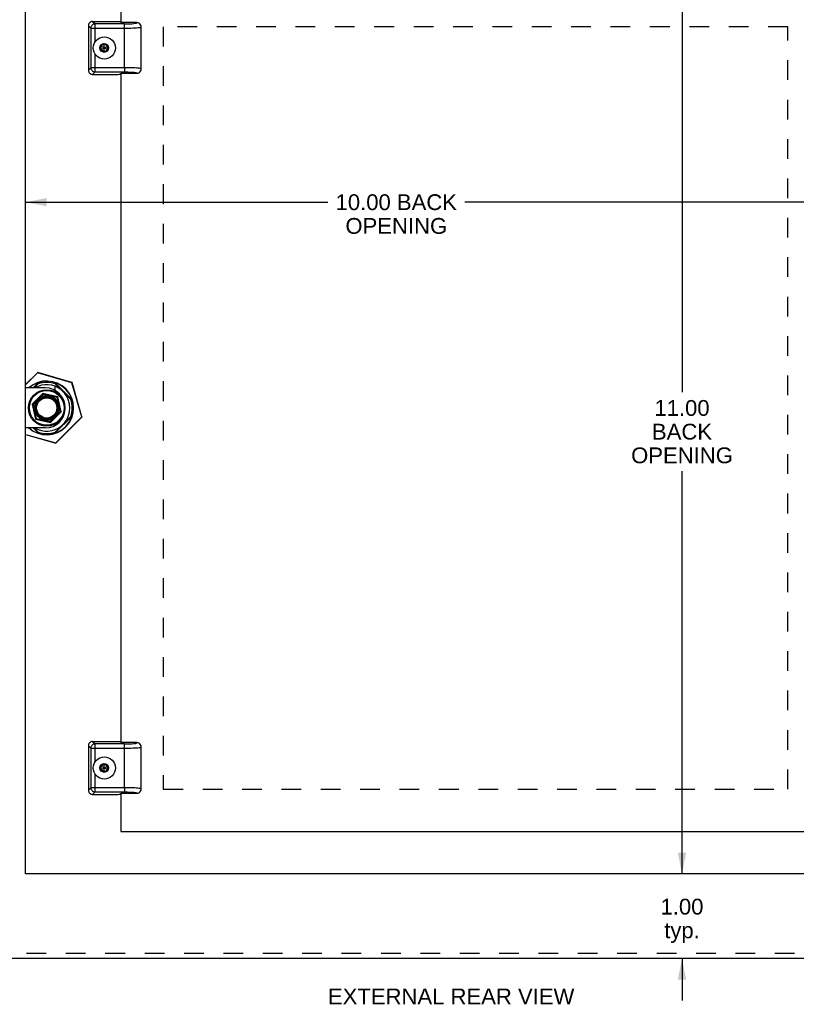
# Model space of a CAD drawing. Header units: inches. Extents: x 0 to 42.3, y 0 to 27.4.
# Tile 8 of 10: x 28.4 to 37.5, y 6.6 to 18.2. Entities that reach past the tile are written whole.
import ezdxf

# ---------------------------------------------------------------- set-up
doc = ezdxf.new("R2010")
doc.units = ezdxf.units.IN
doc.header["$LTSCALE"] = 2.325389
doc.header["$MEASUREMENT"] = 0
doc.linetypes.add('HIDDEN', pattern=[0.2, 0.1, -0.1])
doc.layers.get('0').update_dxf_attribs({"linetype": 'CONTINUOUS'})
for name, color, linetype in [('DEFAULT_2', 8, 'HIDDEN'), ('DIMENSIONS', 7, 'CONTINUOUS'), ('DOOR_ASSEMBLY', 7, 'CONTINUOUS')]:
    doc.layers.add(name, color=color, linetype=linetype)
doc.styles.get("Standard").update_dxf_attribs({"font": 'arial.ttf'})
doc.dimstyles.new('DIMSTYLE_1', dxfattribs={"dimtxt": 0.186528, "dimasz": 0.248705, "dimexe": 0.09, "dimexo": 0.07, "dimgap": 0.0375, "dimtad": 0, "dimtih": 1, "dimtoh": 1, "dimzin": 4, "dimdsep": 46, "dimtxsty": 'Standard', "dimblk": '_FILLED', "dimblk1": '_FILLED', "dimblk2": '_FILLED', "dimcen": 0.09, "dimazin": 1, "dimtfac": 1, "dimtdec": 3, "dimtofl": 0, "dimtmove": 0, "dimatfit": 3, "dimldrblk": '_FILLED', "dimfxl": 0, "dimtolj": 1, "dimtzin": 4, "dimarcsym": 0})

# ---------------------------------------------------------------- blocks, each defined once
blk = doc.blocks.new('_FILLED')
at = {"color": 0, "linetype": 'ByBlock'}
blk.add_solid([(0, 0), (-1, 0.2), (-1, -0.2)], dxfattribs=at)
blk = doc.blocks.new('*D11')
at = {"layer": 'DIMENSIONS', "color": 2, "linetype": 'Continuous'}
for p, q in [((27.443, 16.026), (26.946, 16.026)), ((28.443, 16.026), (28.941, 16.026))]:
    blk.add_line(p, q, dxfattribs=at)
at = {"layer": 'DIMENSIONS', "color": 2, "linetype": 'Continuous', "xscale": 0.2487046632, "yscale": 0.2487046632, "zscale": 0.2487046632}
blk.add_blockref('_FILLED', (27.443, 16.026), dxfattribs=at)
at = {"layer": 'DIMENSIONS', "color": 2, "linetype": 'Continuous', "xscale": 0.2487046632, "yscale": 0.2487046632, "zscale": 0.2487046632, "rotation": 180}
blk.add_blockref('_FILLED', (28.443, 16.026), dxfattribs=at)
at = {"layer": 'DIMENSIONS', "color": 2, "linetype": 'Continuous', "insert": (27.943, 16.119), "char_height": 0.1865, "width": 0.50689, "attachment_point": 2, "line_spacing_factor": 0.9}
blk.add_mtext('1.00\\Ptyp.', dxfattribs=at)
blk = doc.blocks.new('*D12')
at = {"layer": 'DIMENSIONS', "color": 2, "linetype": 'Continuous'}
for p, q in [((28.443, 16.026), (32.011, 16.026)), ((38.443, 16.026), (33.629, 16.026))]:
    blk.add_line(p, q, dxfattribs=at)
at = {"layer": 'DIMENSIONS', "color": 2, "linetype": 'Continuous', "xscale": 0.2487046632, "yscale": 0.2487046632, "zscale": 0.2487046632, "rotation": 180}
blk.add_blockref('_FILLED', (28.443, 16.026), dxfattribs=at)
at = {"layer": 'DIMENSIONS', "color": 2, "linetype": 'Continuous', "xscale": 0.2487046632, "yscale": 0.2487046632, "zscale": 0.2487046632}
blk.add_blockref('_FILLED', (38.443, 16.026), dxfattribs=at)
at = {"layer": 'DIMENSIONS', "color": 2, "linetype": 'Continuous', "insert": (32.82, 16.119), "char_height": 0.1865, "width": 1.4319, "attachment_point": 2, "line_spacing_factor": 0.9}
blk.add_mtext('10.00 BACK\\POPENING', dxfattribs=at)
blk = doc.blocks.new('*D13')
at = {"layer": 'DIMENSIONS', "color": 2, "linetype": 'Continuous'}
for p, q in [((36.194, 19.097), (36.194, 13.784)), ((36.194, 8.097), (36.194, 12.851))]:
    blk.add_line(p, q, dxfattribs=at)
at = {"layer": 'DIMENSIONS', "color": 2, "linetype": 'Continuous', "xscale": 0.2487046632, "yscale": 0.2487046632, "zscale": 0.2487046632}
for p, rotation in [((36.194, 19.097), 90), ((36.194, 8.097), 270)]:
    blk.add_blockref('_FILLED', p, dxfattribs=dict(at, rotation=rotation))
at = {"layer": 'DIMENSIONS', "color": 2, "linetype": 'Continuous', "insert": (36.194, 13.69), "char_height": 0.1865, "width": 1.19961, "attachment_point": 2, "line_spacing_factor": 0.9}
blk.add_mtext('11.00\\PBACK\\POPENING', dxfattribs=at)
blk = doc.blocks.new('*D14')
at = {"layer": 'DIMENSIONS', "color": 2, "linetype": 'Continuous'}
for p, q in [((36.194, 8.097), (36.194, 8.594)), ((36.194, 7.097), (36.194, 6.6))]:
    blk.add_line(p, q, dxfattribs=at)
at = {"layer": 'DIMENSIONS', "color": 2, "linetype": 'Continuous', "xscale": 0.2487046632, "yscale": 0.2487046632, "zscale": 0.2487046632}
for p, rotation in [((36.194, 8.097), 270), ((36.194, 7.097), 90)]:
    blk.add_blockref('_FILLED', p, dxfattribs=dict(at, rotation=rotation))
at = {"layer": 'DIMENSIONS', "color": 2, "linetype": 'Continuous', "insert": (36.194, 7.803), "char_height": 0.1865, "width": 0.50689, "attachment_point": 2, "line_spacing_factor": 0.9}
blk.add_mtext('1.00\\Ptyp.', dxfattribs=at)

msp = doc.modelspace()

# ---------------------------------------------------------------- linework, layer by layer
at = {"color": 3, "linetype": 'Continuous'}
for p, q in [((28.4432, 8.097), (28.4432, 19.097)), ((38.4432, 8.097), (28.4432, 8.097)), ((39.3832, 7.097), (27.5032, 7.097))]:
    msp.add_line(p, q, dxfattribs=at)
at = {"layer": 'DEFAULT_2', "color": 8, "linetype": 'HIDDEN'}
msp.add_line((39.3832, 7.157), (27.5032, 7.157), dxfattribs=at)
at = {"layer": 'DOOR_ASSEMBLY', "color": 3, "linetype": 'Continuous'}
for p, q in [((29.5688, 18.597), (29.5688, 18.1455)), ((29.5688, 17.5485), (29.5688, 9.6455)), ((29.5688, 9.0485), (29.5688, 8.597)), ((29.5688, 8.597), (37.9438, 8.597))]:
    msp.add_line(p, q, dxfattribs=at)
at = {"layer": 'DOOR_ASSEMBLY', "color": 7, "linetype": 'Continuous'}
for p, q in [((29.2336, 18.1595), (29.2624, 18.1307)), ((29.2336, 18.1595), (29.5166, 18.1595)), ((29.5688, 18.1495), (29.5625, 18.1558)), ((29.7575, 18.1455), (29.5728, 18.1455)), ((29.1838, 18.1097), (29.1838, 17.5843)), ((29.2126, 18.0809), (29.1838, 18.1097)), ((29.2126, 18.0809), (29.2126, 17.6131)), ((29.2126, 18.0809), (29.6088, 18.0809)), ((29.2624, 17.9199), (29.2624, 18.1307)), ((29.6088, 18.1307), (29.2624, 18.1307)), ((29.6088, 17.6131), (29.6088, 18.1307)), ((29.8088, 17.6), (29.8088, 18.094)), ((29.8088, 18.0939), (29.8088, 18.094)), ((29.3713, 17.8954), (29.3294, 17.8712)), ((29.3294, 17.8228), (29.4132, 17.8712)), ((29.3294, 17.8712), (29.3294, 17.8228)), ((29.3294, 17.8712), (29.4132, 17.8228)), ((29.3294, 17.8228), (29.3713, 17.7986)), ((29.3713, 17.8927), (29.3317, 17.8699)), ((29.3317, 17.8699), (29.3317, 17.8242)), ((29.3713, 17.8014), (29.3317, 17.8242)), ((29.3713, 17.7986), (29.3713, 17.8954)), ((29.4132, 17.8712), (29.3713, 17.8954)), ((29.4108, 17.8699), (29.3713, 17.8927)), ((29.3713, 17.8014), (29.4108, 17.8242)), ((29.3713, 17.7986), (29.4132, 17.8228)), ((29.4108, 17.8242), (29.4108, 17.8699)), ((29.4132, 17.8228), (29.4132, 17.8712)), ((29.2624, 17.5633), (29.2624, 17.7742)), ((29.1838, 17.5843), (29.2126, 17.6131)), ((29.6088, 17.6131), (29.2126, 17.6131)), ((29.2624, 17.5633), (29.2336, 17.5345)), ((29.2624, 17.5633), (29.6115, 17.5633)), ((29.6088, 17.6131), (29.6088, 17.5794)), ((29.6088, 17.5794), (29.6088, 17.5633)), ((29.6115, 17.5633), (29.6157, 17.5633)), ((29.6157, 17.5633), (29.6201, 17.5633)), ((29.6201, 17.5633), (29.6233, 17.5633)), ((29.6233, 17.5633), (29.6265, 17.5632)), ((29.6265, 17.5632), (29.6298, 17.5632)), ((29.6298, 17.5632), (29.6333, 17.5632)), ((29.6333, 17.5632), (29.6368, 17.5631)), ((29.6368, 17.5631), (29.6404, 17.563)), ((29.6404, 17.563), (29.6451, 17.5629)), ((29.6451, 17.5629), (29.6493, 17.5628)), ((29.6493, 17.5628), (29.6532, 17.5627)), ((29.6532, 17.5627), (29.6567, 17.5626)), ((29.6567, 17.5626), (29.6599, 17.5625)), ((29.6599, 17.5625), (29.664, 17.5624)), ((29.664, 17.5624), (29.6673, 17.5623)), ((29.6673, 17.5623), (29.6706, 17.5622)), ((29.6809, 17.5617), (29.6809, 17.5617)), ((29.6809, 17.5617), (29.6848, 17.5615)), ((29.6848, 17.5615), (29.6892, 17.5613)), ((29.6892, 17.5613), (29.6918, 17.5611)), ((29.6918, 17.5611), (29.6945, 17.561)), ((29.6945, 17.561), (29.6973, 17.5608)), ((29.6973, 17.5608), (29.7006, 17.5606)), ((29.7006, 17.5606), (29.7031, 17.5604)), ((29.7031, 17.5604), (29.7056, 17.5602)), ((29.7092, 17.56), (29.7115, 17.5598)), ((29.7115, 17.5598), (29.7138, 17.5596)), ((29.7138, 17.5596), (29.7161, 17.5594)), ((29.7161, 17.5594), (29.7183, 17.5592)), ((29.7183, 17.5592), (29.7203, 17.559)), ((29.8088, 17.6), (29.8088, 17.6)), ((29.2336, 17.5345), (29.5166, 17.5345)), ((29.5625, 17.5382), (29.5688, 17.5445)), ((29.5728, 17.5485), (29.7575, 17.5485)), ((29.7586, 17.5496), (29.7586, 17.5496)), ((28.5829, 14.0129), (28.4432, 13.8731)), ((28.5849, 14.011), (28.4432, 13.8693)), ((28.5849, 14.011), (28.5829, 14.0129)), ((28.5849, 14.011), (28.5856, 14.0136)), ((28.9893, 13.8946), (28.5849, 14.011)), ((28.9901, 13.8972), (28.5856, 14.0136)), ((28.6757, 13.8332), (28.4432, 13.8332)), ((28.5955, 13.8968), (28.532, 13.8332)), ((28.5429, 13.8332), (28.5912, 13.8815)), ((28.9915, 13.6932), (28.788, 13.8968)), ((28.7923, 13.8815), (28.9762, 13.6976)), ((28.7923, 13.8024), (28.7923, 13.852)), ((28.9893, 13.8946), (28.9901, 13.8972)), ((28.9893, 13.8946), (28.992, 13.8954)), ((29.1057, 13.4902), (28.9893, 13.8946)), ((29.1083, 13.4909), (28.992, 13.8954)), ((28.6475, 13.7685), (28.5203, 13.6412)), ((28.6507, 13.7575), (28.6102, 13.717)), ((28.6102, 13.717), (28.6125, 13.7137)), ((28.823, 13.7283), (28.6475, 13.7685)), ((28.6485, 13.765), (28.6477, 13.7681)), ((28.6489, 13.7639), (28.6485, 13.765)), ((28.6499, 13.7602), (28.6489, 13.7639)), ((28.8146, 13.7199), (28.6507, 13.7575)), ((28.8522, 13.556), (28.8146, 13.7199)), ((28.8166, 13.7219), (28.8203, 13.7256)), ((28.8632, 13.5528), (28.823, 13.7283)), ((28.5203, 13.6412), (28.5605, 13.4658)), ((28.5238, 13.6402), (28.5207, 13.6411)), ((28.5249, 13.6399), (28.5238, 13.6402)), ((28.5286, 13.6388), (28.5249, 13.6399)), ((28.5717, 13.6785), (28.5312, 13.6381)), ((28.5312, 13.6381), (28.5688, 13.4741)), ((28.5717, 13.6785), (28.575, 13.6763)), ((28.7359, 13.4255), (28.8632, 13.5528)), ((28.788, 13.2973), (28.9915, 13.5008)), ((28.9762, 13.4964), (28.7923, 13.3125)), ((28.7986, 13.1831), (29.1057, 13.4902)), ((28.8005, 13.1811), (29.1076, 13.4882)), ((28.8117, 13.5155), (28.8084, 13.5178)), ((28.8117, 13.5155), (28.8522, 13.556)), ((28.8549, 13.5552), (28.8586, 13.5541)), ((28.8586, 13.5541), (28.8597, 13.5538)), ((28.8597, 13.5538), (28.8628, 13.553)), ((28.9117, 13.5972), (28.9117, 13.5968)), ((29.1057, 13.4902), (29.1083, 13.4909)), ((29.1057, 13.4902), (29.1076, 13.4882)), ((28.5605, 13.4658), (28.7359, 13.4255)), ((28.5668, 13.4721), (28.5632, 13.4685)), ((28.5688, 13.4741), (28.7328, 13.4365)), ((28.7328, 13.4365), (28.7732, 13.477)), ((28.7343, 13.4313), (28.7349, 13.4291)), ((28.7732, 13.477), (28.771, 13.4803)), ((28.6757, 13.3608), (28.4432, 13.3608)), ((28.4432, 13.2853), (28.7986, 13.1831)), ((28.4432, 13.2825), (28.7978, 13.1804)), ((28.532, 13.3608), (28.5955, 13.2973)), ((28.5912, 13.3125), (28.5429, 13.3608)), ((28.7986, 13.1831), (28.7978, 13.1804)), ((28.7986, 13.1831), (28.8005, 13.1811)), ((29.2336, 9.6595), (29.2624, 9.6307)), ((29.2336, 9.6595), (29.5166, 9.6595)), ((29.5688, 9.6495), (29.5625, 9.6558)), ((29.2126, 9.5809), (29.1838, 9.6097)), ((29.1838, 9.6097), (29.1838, 9.0843)), ((29.2126, 9.5809), (29.2126, 9.1131)), ((29.2126, 9.5809), (29.6088, 9.5809)), ((29.2624, 9.4199), (29.2624, 9.6307)), ((29.6088, 9.6307), (29.2624, 9.6307)), ((29.7575, 9.6455), (29.5728, 9.6455)), ((29.6088, 9.1131), (29.6088, 9.6307)), ((29.8088, 9.1), (29.8088, 9.594)), ((29.8088, 9.5939), (29.8088, 9.594)), ((29.3713, 9.3954), (29.3294, 9.3712)), ((29.3294, 9.3712), (29.4132, 9.3228)), ((29.3294, 9.3712), (29.3294, 9.3228)), ((29.3294, 9.3228), (29.4132, 9.3712)), ((29.3294, 9.3228), (29.3713, 9.2986)), ((29.3713, 9.3927), (29.3317, 9.3699)), ((29.3317, 9.3699), (29.3317, 9.3242)), ((29.3713, 9.3014), (29.3317, 9.3242)), ((29.4132, 9.3712), (29.3713, 9.3954)), ((29.3713, 9.2986), (29.3713, 9.3954)), ((29.4108, 9.3699), (29.3713, 9.3927)), ((29.3713, 9.3014), (29.4108, 9.3242)), ((29.3713, 9.2986), (29.4132, 9.3228)), ((29.4108, 9.3242), (29.4108, 9.3699)), ((29.4132, 9.3228), (29.4132, 9.3712)), ((29.2624, 9.0633), (29.2624, 9.2742)), ((29.1838, 9.0843), (29.2126, 9.1131)), ((29.6088, 9.1131), (29.2126, 9.1131)), ((29.6088, 9.1131), (29.6088, 9.0794)), ((29.6088, 9.0794), (29.6088, 9.0633)), ((29.8088, 9.1), (29.8088, 9.1)), ((29.2624, 9.0633), (29.2336, 9.0345)), ((29.2336, 9.0345), (29.5166, 9.0345)), ((29.2624, 9.0633), (29.6115, 9.0633)), ((29.5625, 9.0382), (29.5688, 9.0445)), ((29.5728, 9.0485), (29.7575, 9.0485)), ((29.6115, 9.0633), (29.6157, 9.0633)), ((29.6157, 9.0633), (29.6201, 9.0633)), ((29.6201, 9.0633), (29.6233, 9.0633)), ((29.6233, 9.0633), (29.6265, 9.0632)), ((29.6265, 9.0632), (29.6298, 9.0632)), ((29.6298, 9.0632), (29.6333, 9.0632)), ((29.6333, 9.0632), (29.6368, 9.0631)), ((29.6368, 9.0631), (29.6404, 9.063)), ((29.6404, 9.063), (29.6451, 9.0629)), ((29.6451, 9.0629), (29.6493, 9.0628)), ((29.6493, 9.0628), (29.6532, 9.0627)), ((29.6532, 9.0627), (29.6567, 9.0626)), ((29.6567, 9.0626), (29.6599, 9.0625)), ((29.6599, 9.0625), (29.664, 9.0624)), ((29.6809, 9.0617), (29.6848, 9.0615)), ((29.6809, 9.0617), (29.6809, 9.0617)), ((29.6848, 9.0615), (29.6892, 9.0613)), ((29.6892, 9.0613), (29.6918, 9.0611)), ((29.6918, 9.0611), (29.6945, 9.061)), ((29.6945, 9.061), (29.6973, 9.0608)), ((29.6973, 9.0608), (29.7006, 9.0606)), ((29.7006, 9.0606), (29.7031, 9.0604)), ((29.7031, 9.0604), (29.7056, 9.0602)), ((29.7056, 9.0602), (29.708, 9.0601)), ((29.708, 9.0601), (29.7103, 9.0599)), ((29.7103, 9.0599), (29.7127, 9.0597)), ((29.7127, 9.0597), (29.7149, 9.0595)), ((29.7149, 9.0595), (29.7172, 9.0593)), ((29.7172, 9.0593), (29.7194, 9.0591)), ((29.7586, 9.0496), (29.7586, 9.0496))]:
    msp.add_line(p, q, dxfattribs=at)
at = {"layer": 'DOOR_ASSEMBLY', "color": 8, "linetype": 'HIDDEN'}
for p, q in [((30.0688, 18.097), (30.0688, 9.097)), ((37.4438, 18.097), (30.0688, 18.097)), ((37.4438, 9.097), (37.4438, 18.097)), ((30.0688, 9.097), (37.4438, 9.097))]:
    msp.add_line(p, q, dxfattribs=at)
at = {"layer": 'DOOR_ASSEMBLY', "color": 7, "linetype": 'Continuous'}
for points in [[(29.1984, 18.1449), (29.1941, 18.14), (29.1905, 18.1347), (29.1876, 18.1288), (29.1855, 18.1226), (29.1842, 18.1163), (29.1838, 18.1097)], [(29.2336, 18.1595), (29.227, 18.1591), (29.2207, 18.1578), (29.2145, 18.1557), (29.2086, 18.1529), (29.2033, 18.1493), (29.1984, 18.1449)], [(29.5166, 18.1595), (29.5223, 18.1595), (29.5279, 18.1594), (29.5333, 18.1592), (29.5385, 18.159), (29.5432, 18.1588), (29.5477, 18.1585)], [(29.5477, 18.1585), (29.5517, 18.1581), (29.5551, 18.1577), (29.5579, 18.1573), (29.5601, 18.1568), (29.5616, 18.1563), (29.5625, 18.1558)], [(29.6088, 18.1307), (29.6414, 18.131), (29.6711, 18.1319), (29.6982, 18.1333), (29.7214, 18.1352), (29.7395, 18.1374), (29.7521, 18.1399), (29.7579, 18.1426), (29.7575, 18.1455)], [(29.7897, 18.1339), (29.7874, 18.1357), (29.7805, 18.1399), (29.7731, 18.143), (29.7655, 18.1449), (29.7575, 18.1455)], [(29.8088, 18.0939), (29.8067, 18.1081), (29.8011, 18.1209), (29.7928, 18.1312), (29.7897, 18.1339)], [(29.2273, 18.116), (29.223, 18.1111), (29.2194, 18.1057), (29.2165, 18.0999), (29.2144, 18.0937), (29.2131, 18.0874), (29.2126, 18.0809)], [(29.2624, 18.1307), (29.2559, 18.1302), (29.2496, 18.1289), (29.2434, 18.1268), (29.2376, 18.1239), (29.2322, 18.1203), (29.2273, 18.116)], [(29.6088, 18.0809), (29.6349, 18.081), (29.6606, 18.0813), (29.6854, 18.0819), (29.7089, 18.0827), (29.7306, 18.0836), (29.7502, 18.0847)], [(29.7502, 18.0847), (29.7688, 18.0862), (29.7843, 18.0877), (29.7964, 18.0895), (29.8045, 18.0913), (29.8084, 18.0931), (29.8088, 18.0939)], [(29.1838, 17.5843), (29.1842, 17.5778), (29.1855, 17.5714), (29.1876, 17.5652), (29.1905, 17.5594), (29.1941, 17.554), (29.1984, 17.5491)], [(29.2126, 17.6131), (29.2131, 17.6067), (29.2144, 17.6003), (29.2165, 17.5942), (29.2194, 17.5883), (29.223, 17.5829), (29.2273, 17.5781)], [(29.2273, 17.5781), (29.2322, 17.5738), (29.2376, 17.5701), (29.2434, 17.5672), (29.2496, 17.5651), (29.2559, 17.5638), (29.2624, 17.5633)], [(29.7502, 17.6093), (29.7307, 17.6104), (29.7093, 17.6114), (29.6865, 17.6121), (29.6622, 17.6126), (29.6361, 17.613), (29.6088, 17.6131)], [(29.6706, 17.5622), (29.6778, 17.5619), (29.6791, 17.5618), (29.6809, 17.5617)], [(29.7056, 17.5602), (29.708, 17.5601), (29.7092, 17.56)], [(29.7203, 17.559), (29.7232, 17.5587), (29.7251, 17.5585), (29.7269, 17.5583), (29.7287, 17.5581), (29.7304, 17.5579), (29.7322, 17.5577), (29.7339, 17.5575), (29.7355, 17.5572), (29.7372, 17.557), (29.7388, 17.5568), (29.7404, 17.5565), (29.7419, 17.5563), (29.7434, 17.556), (29.7448, 17.5557), (29.7462, 17.5555), (29.7475, 17.5552), (29.7488, 17.5549), (29.75, 17.5546), (29.7513, 17.5543), (29.7523, 17.554), (29.7528, 17.5539)], [(29.8088, 17.6), (29.8084, 17.6008), (29.8048, 17.6026), (29.797, 17.6045), (29.785, 17.6062), (29.7694, 17.6078), (29.7502, 17.6093)], [(29.7528, 17.5539), (29.7536, 17.5536), (29.754, 17.5535), (29.7544, 17.5534), (29.7548, 17.5532), (29.7551, 17.5531), (29.7555, 17.553), (29.7558, 17.5528), (29.7561, 17.5527), (29.7564, 17.5525), (29.7567, 17.5524), (29.7569, 17.5523), (29.7572, 17.5521), (29.7574, 17.552), (29.7576, 17.5519), (29.7578, 17.5517), (29.758, 17.5516), (29.7581, 17.5514), (29.7583, 17.5513), (29.7583, 17.5512), (29.7584, 17.5511)], [(29.7575, 17.5485), (29.7654, 17.5492), (29.773, 17.551), (29.7804, 17.5541), (29.7873, 17.5582), (29.7901, 17.5604)], [(29.7901, 17.5604), (29.793, 17.563), (29.8012, 17.5733), (29.8068, 17.586), (29.8088, 17.6)], [(29.1984, 17.5491), (29.2033, 17.5448), (29.2086, 17.5412), (29.2145, 17.5383), (29.2207, 17.5362), (29.227, 17.535), (29.2336, 17.5345)], [(29.7586, 17.5496), (29.7586, 17.5496), (29.7586, 17.5496), (29.7586, 17.5496), (29.7586, 17.5496), (29.7585, 17.5494), (29.7583, 17.5492), (29.758, 17.5489), (29.7575, 17.5485)], [(29.7584, 17.5511), (29.7585, 17.5511), (29.7585, 17.551), (29.7586, 17.5509), (29.7586, 17.5509), (29.7586, 17.5508), (29.7587, 17.5507), (29.7587, 17.5507), (29.7587, 17.5506), (29.7587, 17.5505), (29.7588, 17.5505), (29.7588, 17.5504), (29.7588, 17.5503), (29.7588, 17.5502), (29.7588, 17.5502), (29.7588, 17.5501), (29.7588, 17.55), (29.7587, 17.5499), (29.7587, 17.5498), (29.7587, 17.5497), (29.7587, 17.5497), (29.7586, 17.5496), (29.7586, 17.5496), (29.7586, 17.5496), (29.7586, 17.5496)], [(28.5717, 13.6785), (28.5728, 13.6805), (28.5739, 13.6825), (28.5751, 13.6846), (28.5765, 13.6867), (28.578, 13.6889), (28.5796, 13.6912), (28.5814, 13.6936), (28.5834, 13.6959), (28.5855, 13.6983), (28.5878, 13.7007), (28.5902, 13.703), (28.5926, 13.7051), (28.595, 13.7071), (28.5974, 13.709), (28.5997, 13.7107), (28.602, 13.7122), (28.6042, 13.7136), (28.6062, 13.7149), (28.6083, 13.716), (28.6102, 13.717)], [(28.6477, 13.7681), (28.6476, 13.7684), (28.6475, 13.7685)], [(28.6507, 13.7575), (28.6503, 13.7588), (28.6499, 13.7602)], [(28.8146, 13.7199), (28.8156, 13.7209), (28.8166, 13.7219)], [(28.8203, 13.7256), (28.8217, 13.727), (28.8226, 13.7279)], [(28.8226, 13.7279), (28.8229, 13.7282), (28.823, 13.7283)], [(28.5207, 13.6411), (28.5204, 13.6412), (28.5203, 13.6412)], [(28.5312, 13.6381), (28.5299, 13.6384), (28.5286, 13.6388)], [(28.8117, 13.5155), (28.8107, 13.5135), (28.8096, 13.5115), (28.8083, 13.5095), (28.807, 13.5073), (28.8055, 13.5051), (28.8038, 13.5028), (28.802, 13.5005), (28.8001, 13.4981), (28.7979, 13.4957), (28.7957, 13.4934), (28.7933, 13.4911), (28.7909, 13.4889), (28.7885, 13.4869), (28.7861, 13.485), (28.7837, 13.4833), (28.7815, 13.4818), (28.7793, 13.4804), (28.7772, 13.4792), (28.7752, 13.478), (28.7732, 13.477)], [(28.8522, 13.556), (28.8536, 13.5556), (28.8549, 13.5552)], [(28.8628, 13.553), (28.8631, 13.5529), (28.8632, 13.5528)], [(28.5608, 13.4661), (28.5606, 13.4659), (28.5605, 13.4658)], [(28.5632, 13.4685), (28.5618, 13.4671), (28.5608, 13.4661)], [(28.5688, 13.4741), (28.5678, 13.4731), (28.5668, 13.4721)], [(28.7328, 13.4365), (28.7331, 13.4352), (28.7335, 13.4339), (28.7343, 13.4313)], [(28.7349, 13.4291), (28.7358, 13.426), (28.7359, 13.4257), (28.7359, 13.4255)], [(29.2336, 9.6595), (29.227, 9.6591), (29.2207, 9.6578), (29.2145, 9.6557), (29.2086, 9.6529), (29.2033, 9.6493), (29.1984, 9.6449)], [(29.5166, 9.6595), (29.5223, 9.6595), (29.5279, 9.6594), (29.5333, 9.6592), (29.5385, 9.659), (29.5432, 9.6588), (29.5477, 9.6585)], [(29.5477, 9.6585), (29.5517, 9.6581), (29.5551, 9.6577), (29.5579, 9.6573), (29.5601, 9.6568), (29.5616, 9.6563), (29.5625, 9.6558)], [(29.1984, 9.6449), (29.1941, 9.64), (29.1905, 9.6347), (29.1876, 9.6288), (29.1855, 9.6226), (29.1842, 9.6163), (29.1838, 9.6097)], [(29.2273, 9.616), (29.223, 9.6111), (29.2194, 9.6057), (29.2165, 9.5999), (29.2144, 9.5937), (29.2131, 9.5874), (29.2126, 9.5809)], [(29.2624, 9.6307), (29.2559, 9.6302), (29.2496, 9.6289), (29.2434, 9.6268), (29.2376, 9.6239), (29.2322, 9.6203), (29.2273, 9.616)], [(29.6088, 9.6307), (29.6414, 9.631), (29.6711, 9.6319), (29.6982, 9.6333), (29.7214, 9.6352), (29.7395, 9.6374), (29.7521, 9.6399), (29.7579, 9.6426), (29.7575, 9.6455)], [(29.6088, 9.5809), (29.6349, 9.581), (29.6606, 9.5813), (29.6854, 9.5819), (29.7089, 9.5827), (29.7306, 9.5836), (29.7502, 9.5847)], [(29.7502, 9.5847), (29.7688, 9.5862), (29.7843, 9.5877), (29.7964, 9.5895), (29.8045, 9.5913), (29.8084, 9.5931), (29.8088, 9.5939)], [(29.7897, 9.6339), (29.7874, 9.6357), (29.7805, 9.6399), (29.7731, 9.643), (29.7655, 9.6449), (29.7575, 9.6455)], [(29.8088, 9.5939), (29.8067, 9.6081), (29.8011, 9.6209), (29.7928, 9.6312), (29.7897, 9.6339)], [(29.1838, 9.0843), (29.1842, 9.0778), (29.1855, 9.0714), (29.1876, 9.0652), (29.1905, 9.0594), (29.1941, 9.054), (29.1984, 9.0491)], [(29.2126, 9.1131), (29.2131, 9.1067), (29.2144, 9.1003), (29.2165, 9.0942), (29.2194, 9.0883), (29.223, 9.0829), (29.2273, 9.0781)], [(29.2273, 9.0781), (29.2322, 9.0738), (29.2376, 9.0701), (29.2434, 9.0672), (29.2496, 9.0651), (29.2559, 9.0638), (29.2624, 9.0633)], [(29.7502, 9.1093), (29.7307, 9.1104), (29.7093, 9.1114), (29.6865, 9.1121), (29.6622, 9.1126), (29.6361, 9.113), (29.6088, 9.1131)], [(29.8088, 9.1), (29.8084, 9.1008), (29.8048, 9.1026), (29.797, 9.1045), (29.785, 9.1062), (29.7694, 9.1078), (29.7502, 9.1093)], [(29.7901, 9.0604), (29.793, 9.063), (29.8012, 9.0733), (29.8068, 9.086), (29.8088, 9.1)], [(29.1984, 9.0491), (29.2033, 9.0448), (29.2086, 9.0412), (29.2145, 9.0383), (29.2207, 9.0362), (29.227, 9.035), (29.2336, 9.0345)], [(29.664, 9.0624), (29.6673, 9.0623), (29.6683, 9.0623), (29.6692, 9.0622), (29.6696, 9.0622)], [(29.6696, 9.0622), (29.6778, 9.0619), (29.6791, 9.0618), (29.6809, 9.0617)], [(29.7194, 9.0591), (29.7215, 9.0589), (29.7232, 9.0587), (29.7251, 9.0585), (29.7269, 9.0583), (29.7287, 9.0581), (29.7304, 9.0579), (29.7322, 9.0577), (29.7339, 9.0575), (29.7355, 9.0572), (29.7372, 9.057), (29.7388, 9.0568), (29.7404, 9.0565), (29.7419, 9.0563), (29.7434, 9.056), (29.7448, 9.0557), (29.7462, 9.0555), (29.7475, 9.0552), (29.7488, 9.0549), (29.75, 9.0546), (29.7513, 9.0543), (29.7523, 9.054), (29.7528, 9.0539)], [(29.7528, 9.0539), (29.7536, 9.0536), (29.754, 9.0535), (29.7544, 9.0534), (29.7548, 9.0532), (29.7551, 9.0531), (29.7555, 9.053), (29.7558, 9.0528), (29.7561, 9.0527), (29.7564, 9.0525), (29.7567, 9.0524), (29.7569, 9.0523), (29.7572, 9.0521), (29.7574, 9.052), (29.7576, 9.0519), (29.7578, 9.0517), (29.758, 9.0516), (29.7581, 9.0514), (29.7583, 9.0513), (29.7583, 9.0512), (29.7584, 9.0511)], [(29.7575, 9.0485), (29.7654, 9.0492), (29.773, 9.051), (29.7804, 9.0541), (29.7873, 9.0582), (29.7901, 9.0604)], [(29.7586, 9.0496), (29.7586, 9.0496), (29.7586, 9.0496), (29.7586, 9.0496), (29.7586, 9.0496), (29.7585, 9.0494), (29.7583, 9.0492), (29.758, 9.0489), (29.7575, 9.0485)], [(29.7584, 9.0511), (29.7585, 9.0511), (29.7585, 9.051), (29.7586, 9.0509), (29.7586, 9.0509), (29.7586, 9.0508), (29.7587, 9.0507), (29.7587, 9.0507), (29.7587, 9.0506), (29.7587, 9.0505), (29.7588, 9.0505), (29.7588, 9.0504), (29.7588, 9.0503), (29.7588, 9.0502), (29.7588, 9.0502), (29.7588, 9.0501), (29.7588, 9.05), (29.7587, 9.0499), (29.7587, 9.0498), (29.7587, 9.0497), (29.7587, 9.0497), (29.7586, 9.0496), (29.7586, 9.0496), (29.7586, 9.0496), (29.7586, 9.0496)]]:
    msp.add_lwpolyline(points, dxfattribs=at)
for centre, radius in [((29.3713, 17.847), 0.131), ((29.3713, 17.847), 0.0514), ((28.6917, 13.597), 0.215), ((28.6917, 13.597), 0.205), ((28.6917, 13.597), 0.1411), ((28.6917, 13.597), 0.1343), ((28.6917, 13.597), 0.1272), ((28.6917, 13.597), 0.1193), ((29.3713, 9.347), 0.131), ((29.3713, 9.347), 0.0514)]:
    msp.add_circle(centre, radius, dxfattribs=at)
for centre, radius, start, end in [((28.5849, 14.011), 0.00273, 73.95087, 135), ((28.6917, 13.597), 0.3177, 228.05095, 131.9431), ((28.6917, 13.597), 0.315, 228.59395, 131.40508), ((28.6917, 13.597), 0.2741, 51.52452, 120.44453), ((28.6917, 13.597), 0.3018, 70.5309, 109.4691), ((28.6757, 13.5972), 0.236, 0, 90), ((28.9893, 13.8946), 0.00273, 16.04913, 73.95087), ((28.6917, 13.597), 0.1451, 325.81626, 124.18374), ((28.6917, 13.597), 0.2741, 321.52452, 38.47548), ((28.6917, 13.597), 0.1451, 145.81626, 304.18374), ((28.6917, 13.597), 0.3018, 340.5309, 19.4691), ((28.6757, 13.5968), 0.236, 270, 360), ((29.1057, 13.4902), 0.00273, 315, 16.04913), ((28.6917, 13.597), 0.2741, 239.55472, 308.47548), ((28.6917, 13.597), 0.3018, 250.5309, 289.4691), ((28.7986, 13.1831), 0.00273, 253.95087, 315)]:
    msp.add_arc(centre, radius, start, end, dxfattribs=at)
for centre in [(29.5166, 17.5385), (29.5166, 9.0385)]:
    msp.add_ellipse(centre, major_axis=(0.046, 0), ratio=0.0874887, start_param=-1.5707963, end_param=-0.0872665, dxfattribs=at)

# ---------------------------------------------------------------- texts
at = {"layer": 'DIMENSIONS', "color": 2, "linetype": 'Continuous', "insert": (33.4681, 6.7432), "char_height": 0.186528, "width": 2.90402, "attachment_point": 2, "line_spacing_factor": 0.9}
msp.add_mtext('EXTERNAL REAR VIEW', dxfattribs=at)

# ---------------------------------------------------------------- dimensions: what is measured, and where the dimension line sits
at = {"layer": 'DIMENSIONS', "color": 2, "linetype": 'Continuous'}
for base, p1, p2, text, picture, middle in [((28.4432, 16.0256), (27.4432, 7.118), (28.4432, 19.097), '<>\\Ptyp.', '*D11', (27.9432, 15.8857)), ((38.4432, 16.0256), (28.4432, 19.097), (38.4432, 19.097), '<> BACK\\POPENING', '*D12', (32.8201, 15.8857))]:
    dim = msp.add_linear_dim(base=base, p1=p1, p2=p2, text=text, dimstyle='DIMSTYLE_1', dxfattribs=at)
    dim.commit()
    dim.dimension.update_dxf_attribs({"geometry": picture, "text_midpoint": middle, "dimtype": 160})
for base, p1, p2, text, picture, middle in [((36.1938, 8.097), (38.4432, 19.097), (38.4432, 8.097), '<>\\PBACK\\POPENING', '*D13', (36.1938, 13.3172)), ((36.1938, 7.097), (38.4432, 8.097), (27.5032, 7.097), '<>\\Ptyp.', '*D14', (36.1938, 7.5703))]:
    dim = msp.add_linear_dim(base=base, p1=p1, p2=p2, angle=270, text=text, dimstyle='DIMSTYLE_1', dxfattribs=at)
    dim.commit()
    dim.dimension.update_dxf_attribs({"geometry": picture, "text_midpoint": middle, "dimtype": 160})

doc.saveas('drawing.dxf')
